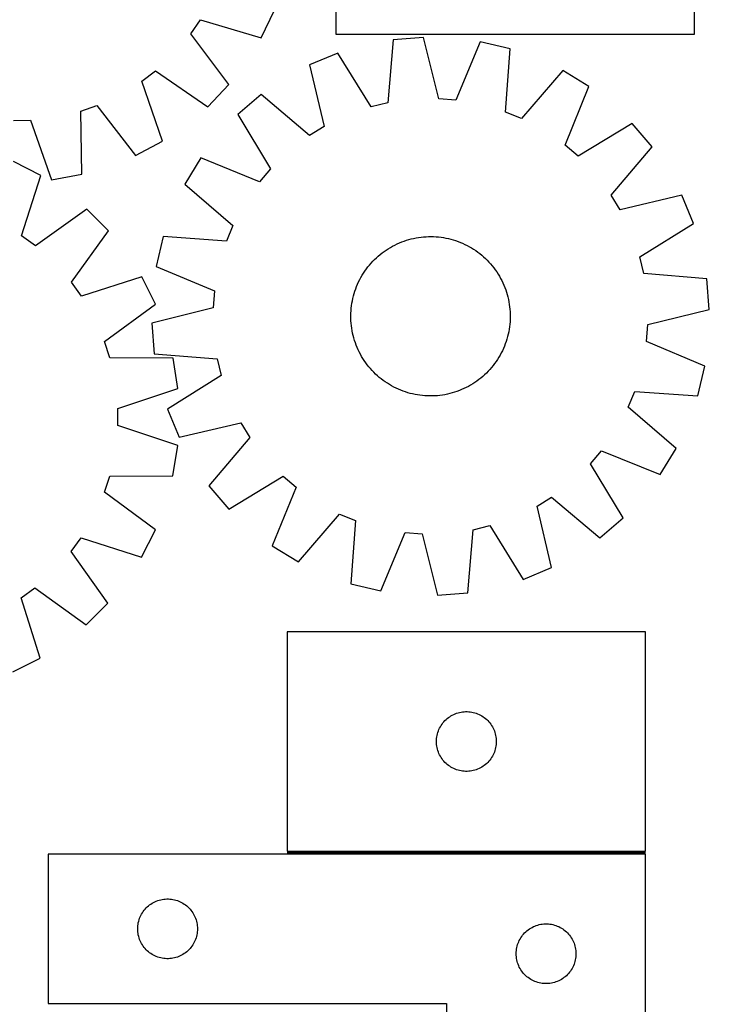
# Model space of a CAD drawing. Header units: millimetres. Extents: x 7 to 1493, y 7 to 2993.
# Tile 12 of 14: x 1147 to 1493, y 2115 to 2609. Entities that reach past the tile are written whole.
import ezdxf

# ---------------------------------------------------------------- set-up
doc = ezdxf.new("R2010")
doc.units = ezdxf.units.MM
doc.layers.add('COMMON', color=5, linetype='CONTINUOUS', true_color=0x0000ff)
doc.layers.add('CUT', color=7, linetype='CONTINUOUS', true_color=0x000000)

msp = doc.modelspace()

# ---------------------------------------------------------------- linework, layer by layer
at = {"layer": 'COMMON'}
msp.add_line((1281.04961, 2191.398696), (1461.04961, 2191.398696), dxfattribs=at)
at = {"layer": 'CUT'}
for p, q in [((1305.602239, 2711.996129), (1305.602239, 2601.996129)), ((1485.602239, 2601.996129), (1485.602239, 2711.996129)), ((1268.116314, 2600.227688), (1274.806215, 2614.08322)), ((1232.763052, 2602.183066), (1237.653199, 2609.226207)), ((1237.653199, 2609.226207), (1268.116314, 2600.227688)), ((1251.839949, 2576.785295), (1232.763052, 2602.183066)), ((1305.602239, 2601.996129), (1485.602239, 2601.996129)), ((1334.260921, 2599.246231), (1331.628366, 2567.591146)), ((1349.598224, 2600.470036), (1334.260921, 2599.246231)), ((1357.217202, 2569.632949), (1349.598224, 2600.470036)), ((1378.051507, 2598.261753), (1365.765838, 2568.969482)), ((1393.016325, 2594.686174), (1378.051507, 2598.261753)), ((1390.73322, 2563.003968), (1393.016325, 2594.686174)), ((1306.517844, 2592.553885), (1292.309379, 2586.650489)), ((1323.293107, 2565.580466), (1306.517844, 2592.553885)), ((1292.309379, 2586.650489), (1299.587629, 2555.73121)), ((1208.177175, 2578.459628), (1215.004431, 2583.646915)), ((1215.004431, 2583.646915), (1241.19588, 2565.675195)), ((1419.394608, 2583.793424), (1398.658433, 2559.731299)), ((1432.522081, 2575.768463), (1419.394608, 2583.793424)), ((1218.47204, 2548.409828), (1208.177175, 2578.459628)), ((1241.19588, 2565.675195), (1251.839949, 2576.785295)), ((1420.560379, 2546.342413), (1432.522081, 2575.768463)), ((1267.992194, 2571.712608), (1256.30339, 2561.707489)), ((1292.281661, 2551.243204), (1267.992194, 2571.712608)), ((1365.765838, 2568.969482), (1357.217202, 2569.632949)), ((1177.463671, 2563.494752), (1185.559737, 2566.318417)), ((1185.559737, 2566.318417), (1204.915718, 2541.132692)), ((1331.628366, 2567.591146), (1323.293107, 2565.580466)), ((1177.96877, 2531.734405), (1177.463671, 2563.494752)), ((1256.30339, 2561.707489), (1272.78, 2534.550609)), ((1398.658433, 2559.731299), (1390.73322, 2563.003968)), ((1143.628992, 2558.753304), (1152.201369, 2558.936947)), ((1152.201369, 2558.936947), (1162.827184, 2529.002572)), ((1299.587629, 2555.73121), (1292.281661, 2551.243204)), ((1454.243274, 2557.257504), (1427.086395, 2540.780894)), ((1464.248394, 2545.568701), (1454.243274, 2557.257504)), ((1204.915718, 2541.132692), (1218.47204, 2548.409828)), ((1427.086395, 2540.780894), (1420.560379, 2546.342413)), ((1443.778989, 2521.279233), (1464.248394, 2545.568701)), ((1237.792431, 2539.986296), (1229.767471, 2526.858822)), ((1267.218482, 2528.024593), (1237.792431, 2539.986296)), ((1157.439841, 2531.102906), (1143.740915, 2538.107902)), ((1272.78, 2534.550609), (1267.218482, 2528.024593)), ((1147.747054, 2500.853532), (1157.439841, 2531.102906)), ((1162.827184, 2529.002572), (1177.96877, 2531.734405)), ((1229.767471, 2526.858822), (1253.829595, 2506.122648)), ((1448.266996, 2513.973265), (1443.778989, 2521.279233)), ((1479.186275, 2521.251515), (1448.266996, 2513.973265)), ((1485.08967, 2507.04305), (1479.186275, 2521.251515)), ((1180.5039, 2514.294724), (1154.676527, 2495.803604)), ((1191.36769, 2503.399375), (1180.5039, 2514.294724)), ((1253.829595, 2506.122648), (1250.556926, 2498.197434)), ((1458.116252, 2490.267787), (1485.08967, 2507.04305)), ((1154.676527, 2495.803604), (1147.747054, 2500.853532)), ((1172.801731, 2477.625747), (1191.36769, 2503.399375)), ((1218.87472, 2500.480539), (1215.299142, 2485.515721)), ((1250.556926, 2498.197434), (1218.87472, 2500.480539)), ((1345.81925, 2499.853885), (1347.058559, 2500.061543)), ((1347.058559, 2500.061543), (1348.303778, 2500.230172)), ((1348.303778, 2500.230172), (1349.55368, 2500.359604)), ((1349.55368, 2500.359604), (1350.80703, 2500.449712)), ((1350.80703, 2500.449712), (1352.062592, 2500.500406)), ((1352.062592, 2500.500406), (1353.319128, 2500.511638)), ((1353.319128, 2500.511638), (1354.575396, 2500.483395)), ((1354.575396, 2500.483395), (1355.830157, 2500.415706)), ((1355.830157, 2500.415706), (1357.082172, 2500.308637)), ((1357.082172, 2500.308637), (1358.330207, 2500.162294)), ((1358.330207, 2500.162294), (1359.573029, 2499.976822)), ((1359.573029, 2499.976822), (1360.809412, 2499.752403)), ((1331.844393, 2494.429993), (1332.920228, 2495.079289)), ((1332.920228, 2495.079289), (1334.015928, 2495.694471)), ((1334.015928, 2495.694471), (1335.13041, 2496.274934)), ((1335.13041, 2496.274934), (1336.262575, 2496.820103)), ((1336.262575, 2496.820103), (1337.411305, 2497.329441)), ((1337.411305, 2497.329441), (1338.575467, 2497.802445)), ((1338.575467, 2497.802445), (1339.753913, 2498.238649)), ((1339.753913, 2498.238649), (1340.945478, 2498.637621)), ((1340.945478, 2498.637621), (1342.148987, 2498.998969)), ((1342.148987, 2498.998969), (1343.363253, 2499.322335)), ((1343.363253, 2499.322335), (1344.587076, 2499.607401)), ((1344.587076, 2499.607401), (1345.81925, 2499.853885)), ((1360.809412, 2499.752403), (1362.038136, 2499.48926)), ((1362.038136, 2499.48926), (1363.257988, 2499.187651)), ((1363.257988, 2499.187651), (1364.467764, 2498.847874)), ((1364.467764, 2498.847874), (1365.666271, 2498.470265)), ((1365.666271, 2498.470265), (1366.852325, 2498.055197)), ((1366.852325, 2498.055197), (1368.024757, 2497.603078)), ((1368.024757, 2497.603078), (1369.182408, 2497.114355)), ((1369.182408, 2497.114355), (1370.324137, 2496.589511)), ((1370.324137, 2496.589511), (1371.448817, 2496.029064)), ((1371.448817, 2496.029064), (1372.555338, 2495.433565)), ((1372.555338, 2495.433565), (1373.642608, 2494.803604)), ((1325.864479, 2489.855998), (1326.799592, 2490.695385)), ((1326.799592, 2490.695385), (1327.76061, 2491.504984)), ((1327.76061, 2491.504984), (1328.746584, 2492.283998)), ((1328.746584, 2492.283998), (1329.75654, 2493.031658)), ((1329.75654, 2493.031658), (1330.789483, 2493.747224)), ((1330.789483, 2493.747224), (1331.844393, 2494.429993)), ((1373.642608, 2494.803604), (1374.709554, 2494.139802)), ((1374.709554, 2494.139802), (1375.755123, 2493.442814)), ((1375.755123, 2493.442814), (1376.778283, 2492.713328)), ((1376.778283, 2492.713328), (1377.778025, 2491.952063)), ((1377.778025, 2491.952063), (1378.753361, 2491.159771)), ((1378.753361, 2491.159771), (1379.703329, 2490.337234)), ((1379.703329, 2490.337234), (1380.626992, 2489.485264)), ((1460.126931, 2481.932529), (1458.116252, 2490.267787)), ((1215.299142, 2485.515721), (1244.591412, 2473.230053)), ((1320.847567, 2484.242498), (1321.608831, 2485.242239)), ((1321.608831, 2485.242239), (1322.401123, 2486.217575)), ((1322.401123, 2486.217575), (1323.22366, 2487.167544)), ((1323.22366, 2487.167544), (1324.07563, 2488.091207)), ((1324.07563, 2488.091207), (1324.956193, 2488.987653)), ((1324.956193, 2488.987653), (1325.864479, 2489.855998)), ((1380.626992, 2489.485264), (1381.523439, 2488.604702)), ((1381.523439, 2488.604702), (1382.391784, 2487.696415)), ((1382.391784, 2487.696415), (1383.23117, 2486.761302)), ((1383.23117, 2486.761302), (1384.04077, 2485.800284)), ((1384.04077, 2485.800284), (1384.819784, 2484.81431)), ((1208.1089, 2480.286658), (1177.831538, 2470.681655)), ((1215.074131, 2466.56747), (1208.1089, 2480.286658)), ((1318.127329, 2480.019553), (1318.75729, 2481.106823)), ((1318.75729, 2481.106823), (1319.421092, 2482.173769)), ((1319.421092, 2482.173769), (1320.11808, 2483.219338)), ((1320.11808, 2483.219338), (1320.847567, 2484.242498)), ((1384.819784, 2484.81431), (1385.567443, 2483.804354)), ((1385.567443, 2483.804354), (1386.28301, 2482.771411)), ((1386.28301, 2482.771411), (1386.965778, 2481.716501)), ((1386.965778, 2481.716501), (1387.615074, 2480.640666)), ((1387.615074, 2480.640666), (1388.230257, 2479.544967)), ((1491.782016, 2479.299973), (1460.126931, 2481.932529)), ((1177.831538, 2470.681655), (1172.801731, 2477.625747)), ((1315.505698, 2474.31654), (1315.957816, 2475.488971)), ((1315.957816, 2475.488971), (1316.446539, 2476.646623)), ((1316.446539, 2476.646623), (1316.971383, 2477.788352)), ((1316.971383, 2477.788352), (1317.531831, 2478.913032)), ((1317.531831, 2478.913032), (1318.127329, 2480.019553)), ((1388.230257, 2479.544967), (1388.810719, 2478.430485)), ((1388.810719, 2478.430485), (1389.355888, 2477.29832)), ((1389.355888, 2477.29832), (1389.865226, 2476.149589)), ((1389.865226, 2476.149589), (1390.338231, 2474.985427)), ((1493.005822, 2463.96267), (1491.782016, 2479.299973)), ((1244.591412, 2473.230053), (1243.927945, 2464.681416)), ((1314.071634, 2469.50235), (1314.373243, 2470.722202)), ((1314.373243, 2470.722202), (1314.71302, 2471.931979)), ((1314.71302, 2471.931979), (1315.090629, 2473.130485)), ((1315.090629, 2473.130485), (1315.505698, 2474.31654)), ((1390.338231, 2474.985427), (1390.774434, 2473.806982)), ((1390.774434, 2473.806982), (1391.173407, 2472.615416)), ((1391.173407, 2472.615416), (1391.534754, 2471.411907)), ((1391.534754, 2471.411907), (1391.858121, 2470.197641)), ((1189.452365, 2447.79249), (1215.074131, 2466.56747)), ((1313.252257, 2464.546387), (1313.3986, 2465.794421)), ((1313.3986, 2465.794421), (1313.584072, 2467.037243)), ((1313.584072, 2467.037243), (1313.808491, 2468.273627)), ((1313.808491, 2468.273627), (1314.071634, 2469.50235)), ((1391.858121, 2470.197641), (1392.143186, 2468.973818)), ((1392.143186, 2468.973818), (1392.38967, 2467.741644)), ((1392.38967, 2467.741644), (1392.597329, 2466.502336)), ((1392.597329, 2466.502336), (1392.765957, 2465.257116)), ((1243.927945, 2464.681416), (1213.090858, 2457.062438)), ((1313.049256, 2460.783342), (1313.077499, 2462.03961)), ((1313.060488, 2459.526807), (1313.049256, 2460.783342)), ((1313.077499, 2462.03961), (1313.145188, 2463.294371)), ((1313.145188, 2463.294371), (1313.252257, 2464.546387)), ((1392.765957, 2465.257116), (1392.895389, 2464.007215)), ((1392.895389, 2464.007215), (1392.985497, 2462.753864)), ((1392.985497, 2462.753864), (1393.036192, 2461.498302)), ((1393.036192, 2461.498302), (1393.047423, 2460.241767)), ((1462.168735, 2456.343692), (1493.005822, 2463.96267)), ((1213.090858, 2457.062438), (1214.314664, 2441.725136)), ((1313.111183, 2458.271245), (1313.060488, 2459.526807)), ((1313.20129, 2457.017894), (1313.111183, 2458.271245)), ((1313.330722, 2455.767992), (1313.20129, 2457.017894)), ((1313.499351, 2454.522773), (1313.330722, 2455.767992)), ((1392.844423, 2456.478722), (1392.69808, 2455.230687)), ((1392.951491, 2457.730738), (1392.844423, 2456.478722)), ((1393.019181, 2458.985499), (1392.951491, 2457.730738)), ((1393.047423, 2460.241767), (1393.019181, 2458.985499)), ((1461.505268, 2447.795056), (1462.168735, 2456.343692)), ((1313.70701, 2453.283465), (1313.499351, 2454.522773)), ((1313.953493, 2452.051291), (1313.70701, 2453.283465)), ((1314.238559, 2450.827467), (1313.953493, 2452.051291)), ((1314.561925, 2449.613202), (1314.238559, 2450.827467)), ((1392.025045, 2451.522758), (1391.723436, 2450.302906)), ((1392.288189, 2452.751482), (1392.025045, 2451.522758)), ((1392.512608, 2453.987865), (1392.288189, 2452.751482)), ((1392.69808, 2455.230687), (1392.512608, 2453.987865)), ((1192.090153, 2439.63397), (1189.452365, 2447.79249)), ((1314.923273, 2448.409692), (1314.561925, 2449.613202)), ((1315.322245, 2447.218127), (1314.923273, 2448.409692)), ((1315.758449, 2446.039682), (1315.322245, 2447.218127)), ((1316.231453, 2444.875519), (1315.758449, 2446.039682)), ((1390.590982, 2446.708569), (1390.138863, 2445.536138)), ((1391.006051, 2447.894623), (1390.590982, 2446.708569)), ((1391.38366, 2449.09313), (1391.006051, 2447.894623)), ((1391.723436, 2450.302906), (1391.38366, 2449.09313)), ((1490.797538, 2435.509387), (1461.505268, 2447.795056)), ((1214.314664, 2441.725136), (1245.969749, 2439.09258)), ((1316.740791, 2443.726789), (1316.231453, 2444.875519)), ((1317.285961, 2442.594624), (1316.740791, 2443.726789)), ((1317.866423, 2441.480142), (1317.285961, 2442.594624)), ((1318.481606, 2440.384443), (1317.866423, 2441.480142)), ((1387.969351, 2441.005556), (1387.33939, 2439.918286)), ((1388.564849, 2442.112077), (1387.969351, 2441.005556)), ((1389.125297, 2443.236757), (1388.564849, 2442.112077)), ((1389.650141, 2444.378486), (1389.125297, 2443.236757)), ((1390.138863, 2445.536138), (1389.650141, 2444.378486)), ((1223.853745, 2439.412651), (1192.090153, 2439.63397)), ((1226.238611, 2424.212554), (1223.853745, 2439.412651)), ((1245.969749, 2439.09258), (1247.980428, 2430.757321)), ((1319.130901, 2439.308607), (1318.481606, 2440.384443)), ((1319.81367, 2438.253698), (1319.130901, 2439.308607)), ((1320.529237, 2437.220755), (1319.81367, 2438.253698)), ((1321.276896, 2436.210798), (1320.529237, 2437.220755)), ((1322.05591, 2435.224825), (1321.276896, 2436.210798)), ((1384.487848, 2435.78287), (1383.695557, 2434.807533)), ((1385.249113, 2436.782611), (1384.487848, 2435.78287)), ((1385.978599, 2437.805771), (1385.249113, 2436.782611)), ((1386.675588, 2438.85134), (1385.978599, 2437.805771)), ((1387.33939, 2439.918286), (1386.675588, 2438.85134)), ((1247.980428, 2430.757321), (1221.007009, 2413.982059)), ((1322.865509, 2434.263807), (1322.05591, 2435.224825)), ((1323.704896, 2433.328693), (1322.865509, 2434.263807)), ((1324.573241, 2432.420407), (1323.704896, 2433.328693)), ((1325.469687, 2431.539844), (1324.573241, 2432.420407)), ((1326.393351, 2430.687874), (1325.469687, 2431.539844)), ((1380.232201, 2431.16911), (1379.297087, 2430.329724)), ((1381.140487, 2432.037455), (1380.232201, 2431.16911)), ((1382.02105, 2432.933902), (1381.140487, 2432.037455)), ((1382.87302, 2433.857565), (1382.02105, 2432.933902)), ((1383.695557, 2434.807533), (1382.87302, 2433.857565)), ((1487.221959, 2420.544569), (1490.797538, 2435.509387)), ((1327.343319, 2429.865337), (1326.393351, 2430.687874)), ((1328.318655, 2429.073046), (1327.343319, 2429.865337)), ((1329.318397, 2428.311781), (1328.318655, 2429.073046)), ((1330.341557, 2427.582295), (1329.318397, 2428.311781)), ((1331.387126, 2426.885307), (1330.341557, 2427.582295)), ((1332.454071, 2426.221504), (1331.387126, 2426.885307)), ((1333.541341, 2425.591543), (1332.454071, 2426.221504)), ((1373.176452, 2425.94582), (1372.080752, 2425.330637)), ((1374.252287, 2426.595116), (1373.176452, 2425.94582)), ((1375.307197, 2427.277884), (1374.252287, 2426.595116)), ((1376.340139, 2427.993451), (1375.307197, 2427.277884)), ((1377.350096, 2428.74111), (1376.340139, 2427.993451)), ((1378.33607, 2429.520124), (1377.350096, 2428.74111)), ((1379.297087, 2430.329724), (1378.33607, 2429.520124)), ((1196.069076, 2414.274048), (1226.238611, 2424.212554)), ((1334.647862, 2424.996045), (1333.541341, 2425.591543)), ((1335.772542, 2424.435597), (1334.647862, 2424.996045)), ((1336.914272, 2423.910753), (1335.772542, 2424.435597)), ((1338.071923, 2423.422031), (1336.914272, 2423.910753)), ((1339.244355, 2422.969912), (1338.071923, 2423.422031)), ((1340.430409, 2422.554843), (1339.244355, 2422.969912)), ((1341.628916, 2422.177234), (1340.430409, 2422.554843)), ((1342.838692, 2421.837458), (1341.628916, 2422.177234)), ((1344.058544, 2421.535849), (1342.838692, 2421.837458)), ((1345.287268, 2421.272705), (1344.058544, 2421.535849)), ((1346.523651, 2421.048287), (1345.287268, 2421.272705)), ((1347.766473, 2420.862814), (1346.523651, 2421.048287)), ((1359.038121, 2420.963565), (1357.792902, 2420.794937)), ((1360.277429, 2421.171224), (1359.038121, 2420.963565)), ((1361.509603, 2421.417708), (1360.277429, 2421.171224)), ((1362.733427, 2421.702773), (1361.509603, 2421.417708)), ((1363.947693, 2422.02614), (1362.733427, 2421.702773)), ((1365.151202, 2422.387487), (1363.947693, 2422.02614)), ((1366.342767, 2422.78646), (1365.151202, 2422.387487)), ((1367.521212, 2423.222663), (1366.342767, 2422.78646)), ((1368.685375, 2423.695668), (1367.521212, 2423.222663)), ((1369.834105, 2424.205006), (1368.685375, 2423.695668)), ((1370.96627, 2424.750175), (1369.834105, 2424.205006)), ((1372.080752, 2425.330637), (1370.96627, 2424.750175)), ((1452.267085, 2414.902461), (1455.539753, 2422.827674)), ((1455.539753, 2422.827674), (1487.221959, 2420.544569)), ((1349.014508, 2420.716472), (1347.766473, 2420.862814)), ((1350.266523, 2420.609403), (1349.014508, 2420.716472)), ((1351.521284, 2420.541714), (1350.266523, 2420.609403)), ((1352.777552, 2420.513471), (1351.521284, 2420.541714)), ((1354.034087, 2420.524702), (1352.777552, 2420.513471)), ((1355.28965, 2420.575397), (1354.034087, 2420.524702)), ((1356.543, 2420.665505), (1355.28965, 2420.575397)), ((1357.792902, 2420.794937), (1356.543, 2420.665505)), ((1196.05664, 2405.699713), (1196.069076, 2414.274048)), ((1221.007009, 2413.982059), (1226.910405, 2399.773594)), ((1476.329209, 2394.166286), (1452.267085, 2414.902461)), ((1226.910405, 2399.773594), (1257.829684, 2407.051844)), ((1257.829684, 2407.051844), (1262.31769, 2399.745876)), ((1226.19722, 2395.673736), (1196.05664, 2405.699713)), ((1262.31769, 2399.745876), (1241.848286, 2375.456408)), ((1223.768274, 2380.48062), (1226.19722, 2395.673736)), ((1433.31668, 2386.474499), (1438.878198, 2393.000515)), ((1438.878198, 2393.000515), (1468.304248, 2381.038813)), ((1468.304248, 2381.038813), (1476.329209, 2394.166286)), ((1449.79329, 2359.31762), (1433.31668, 2386.474499)), ((1189.342731, 2372.200604), (1192.004173, 2380.351438)), ((1192.004173, 2380.351438), (1223.768274, 2380.48062)), ((1251.853406, 2363.767605), (1279.010285, 2380.244214)), ((1279.010285, 2380.244214), (1285.536301, 2374.682696)), ((1214.909929, 2353.351383), (1189.342731, 2372.200604)), ((1241.848286, 2375.456408), (1251.853406, 2363.767605)), ((1285.536301, 2374.682696), (1273.574599, 2345.256646)), ((1406.50905, 2365.293898), (1413.815018, 2369.781905)), ((1413.815018, 2369.781905), (1438.104486, 2349.3125)), ((1413.7873, 2334.374619), (1406.50905, 2365.293898)), ((1286.702072, 2337.231685), (1307.438246, 2361.293809)), ((1307.438246, 2361.293809), (1315.36346, 2358.021141)), ((1315.36346, 2358.021141), (1313.080355, 2326.338935)), ((1438.104486, 2349.3125), (1449.79329, 2359.31762)), ((1207.904933, 2339.652457), (1214.909929, 2353.351383)), ((1328.045173, 2322.763356), (1340.330841, 2352.055626)), ((1340.330841, 2352.055626), (1348.879478, 2351.392159)), ((1371.835758, 2321.778878), (1374.468314, 2353.433963)), ((1374.468314, 2353.433963), (1382.803573, 2355.444642)), ((1382.803573, 2355.444642), (1399.578836, 2328.471224)), ((1172.60563, 2342.415771), (1177.655559, 2349.345244)), ((1177.655559, 2349.345244), (1207.904933, 2339.652457)), ((1348.879478, 2351.392159), (1356.498456, 2320.555073)), ((1191.09675, 2316.588397), (1172.60563, 2342.415771)), ((1273.574599, 2345.256646), (1286.702072, 2337.231685)), ((1399.578836, 2328.471224), (1413.7873, 2334.374619)), ((1147.483682, 2319.26076), (1154.427774, 2324.290566)), ((1154.427774, 2324.290566), (1180.201402, 2305.724607)), ((1313.080355, 2326.338935), (1328.045173, 2322.763356)), ((1157.088685, 2288.983397), (1147.483682, 2319.26076)), ((1356.498456, 2320.555073), (1371.835758, 2321.778878)), ((1180.201402, 2305.724607), (1191.09675, 2316.588397)), ((1461.04961, 2302.148697), (1281.04961, 2302.148697)), ((1281.04961, 2302.148697), (1281.04961, 2192.148697)), ((1461.04961, 2192.148697), (1461.04961, 2302.148697)), ((1143.369497, 2282.018167), (1157.088685, 2288.983397)), ((1360.307327, 2257.617859), (1360.86051, 2258.156977)), ((1360.86051, 2258.156977), (1361.440712, 2258.666903)), ((1361.440712, 2258.666903), (1362.046396, 2259.146285)), ((1362.046396, 2259.146285), (1362.675954, 2259.593852)), ((1362.675954, 2259.593852), (1363.327718, 2260.008416)), ((1363.327718, 2260.008416), (1363.999959, 2260.388879)), ((1363.999959, 2260.388879), (1364.690894, 2260.734231)), ((1364.690894, 2260.734231), (1365.398692, 2261.043556)), ((1365.398692, 2261.043556), (1366.121474, 2261.316035)), ((1366.121474, 2261.316035), (1366.857325, 2261.550945)), ((1366.857325, 2261.550945), (1367.604294, 2261.747662)), ((1367.604294, 2261.747662), (1368.360399, 2261.905666)), ((1368.360399, 2261.905666), (1369.123635, 2262.024537)), ((1369.123635, 2262.024537), (1369.891978, 2262.10396)), ((1369.891978, 2262.10396), (1370.663391, 2262.143724)), ((1370.663391, 2262.143724), (1371.435829, 2262.143724)), ((1371.435829, 2262.143724), (1372.207242, 2262.10396)), ((1372.207242, 2262.10396), (1372.975585, 2262.024537)), ((1372.975585, 2262.024537), (1373.738821, 2261.905666)), ((1373.738821, 2261.905666), (1374.494926, 2261.747662)), ((1374.494926, 2261.747662), (1375.241895, 2261.550945)), ((1375.241895, 2261.550945), (1375.977746, 2261.316035)), ((1375.977746, 2261.316035), (1376.700528, 2261.043556)), ((1376.700528, 2261.043556), (1377.408326, 2260.734231)), ((1377.408326, 2260.734231), (1378.099261, 2260.388879)), ((1378.099261, 2260.388879), (1378.771502, 2260.008416)), ((1378.771502, 2260.008416), (1379.423266, 2259.593852)), ((1379.423266, 2259.593852), (1380.052824, 2259.146285)), ((1380.052824, 2259.146285), (1380.658508, 2258.666903)), ((1380.658508, 2258.666903), (1381.23871, 2258.156977)), ((1381.23871, 2258.156977), (1381.791893, 2257.617859)), ((1357.013858, 2252.439978), (1357.304856, 2253.155505)), ((1357.304856, 2253.155505), (1357.632304, 2253.855104)), ((1357.632304, 2253.855104), (1357.995331, 2254.536918)), ((1357.995331, 2254.536918), (1358.392977, 2255.19914)), ((1358.392977, 2255.19914), (1358.824185, 2255.840013)), ((1358.824185, 2255.840013), (1359.287813, 2256.457839)), ((1359.287813, 2256.457839), (1359.782631, 2257.050978)), ((1359.782631, 2257.050978), (1360.307327, 2257.617859)), ((1381.791893, 2257.617859), (1382.316589, 2257.050978)), ((1382.316589, 2257.050978), (1382.811407, 2256.457839)), ((1382.811407, 2256.457839), (1383.275035, 2255.840013)), ((1383.275035, 2255.840013), (1383.706243, 2255.19914)), ((1383.706243, 2255.19914), (1384.103889, 2254.536918)), ((1384.103889, 2254.536918), (1384.466916, 2253.855104)), ((1384.466916, 2253.855104), (1384.794364, 2253.155505)), ((1384.794364, 2253.155505), (1385.085362, 2252.439978)), ((1356.069499, 2247.920878), (1356.129112, 2248.691012)), ((1356.129112, 2248.691012), (1356.228292, 2249.457055)), ((1356.228292, 2249.457055), (1356.366775, 2250.216978)), ((1356.366775, 2250.216978), (1356.544194, 2250.968763)), ((1356.544194, 2250.968763), (1356.760079, 2251.710419)), ((1356.760079, 2251.710419), (1357.013858, 2252.439978)), ((1385.085362, 2252.439978), (1385.339141, 2251.710419)), ((1385.339141, 2251.710419), (1385.555026, 2250.968763)), ((1385.555026, 2250.968763), (1385.732445, 2250.216978)), ((1385.732445, 2250.216978), (1385.870928, 2249.457055)), ((1385.870928, 2249.457055), (1385.970108, 2248.691012)), ((1385.970108, 2248.691012), (1386.029721, 2247.920878)), ((1356.04961, 2247.148697), (1356.069499, 2247.920878)), ((1356.069499, 2246.376515), (1356.04961, 2247.148697)), ((1356.129112, 2245.606382), (1356.069499, 2246.376515)), ((1356.228292, 2244.840338), (1356.129112, 2245.606382)), ((1356.366775, 2244.080416), (1356.228292, 2244.840338)), ((1356.544194, 2243.32863), (1356.366775, 2244.080416)), ((1356.760079, 2242.586974), (1356.544194, 2243.32863)), ((1385.555026, 2243.32863), (1385.339141, 2242.586974)), ((1385.732445, 2244.080416), (1385.555026, 2243.32863)), ((1385.870928, 2244.840338), (1385.732445, 2244.080416)), ((1385.970108, 2245.606382), (1385.870928, 2244.840338)), ((1386.029721, 2246.376515), (1385.970108, 2245.606382)), ((1386.029721, 2247.920878), (1386.04961, 2247.148697)), ((1386.04961, 2247.148697), (1386.029721, 2246.376515)), ((1357.013858, 2241.857415), (1356.760079, 2242.586974)), ((1357.304856, 2241.141888), (1357.013858, 2241.857415)), ((1357.632304, 2240.44229), (1357.304856, 2241.141888)), ((1357.995331, 2239.760476), (1357.632304, 2240.44229)), ((1358.392977, 2239.098254), (1357.995331, 2239.760476)), ((1358.824185, 2238.45738), (1358.392977, 2239.098254)), ((1359.287813, 2237.839554), (1358.824185, 2238.45738)), ((1383.275035, 2238.45738), (1382.811407, 2237.839554)), ((1383.706243, 2239.098254), (1383.275035, 2238.45738)), ((1384.103889, 2239.760476), (1383.706243, 2239.098254)), ((1384.466916, 2240.44229), (1384.103889, 2239.760476)), ((1384.794364, 2241.141888), (1384.466916, 2240.44229)), ((1385.085362, 2241.857415), (1384.794364, 2241.141888)), ((1385.339141, 2242.586974), (1385.085362, 2241.857415)), ((1359.782631, 2237.246415), (1359.287813, 2237.839554)), ((1360.307327, 2236.679534), (1359.782631, 2237.246415)), ((1360.86051, 2236.140416), (1360.307327, 2236.679534)), ((1361.440712, 2235.63049), (1360.86051, 2236.140416)), ((1362.046396, 2235.151108), (1361.440712, 2235.63049)), ((1362.675954, 2234.703541), (1362.046396, 2235.151108)), ((1363.327718, 2234.288977), (1362.675954, 2234.703541)), ((1363.999959, 2233.908515), (1363.327718, 2234.288977)), ((1364.690894, 2233.563163), (1363.999959, 2233.908515)), ((1365.398692, 2233.253837), (1364.690894, 2233.563163)), ((1366.121474, 2232.981358), (1365.398692, 2233.253837)), ((1376.700528, 2233.253837), (1375.977746, 2232.981358)), ((1377.408326, 2233.563163), (1376.700528, 2233.253837)), ((1378.099261, 2233.908515), (1377.408326, 2233.563163)), ((1378.771502, 2234.288977), (1378.099261, 2233.908515)), ((1379.423266, 2234.703541), (1378.771502, 2234.288977)), ((1380.052824, 2235.151108), (1379.423266, 2234.703541)), ((1380.658508, 2235.63049), (1380.052824, 2235.151108)), ((1381.23871, 2236.140416), (1380.658508, 2235.63049)), ((1381.791893, 2236.679534), (1381.23871, 2236.140416)), ((1382.316589, 2237.246415), (1381.791893, 2236.679534)), ((1382.811407, 2237.839554), (1382.316589, 2237.246415)), ((1366.857325, 2232.746449), (1366.121474, 2232.981358)), ((1367.604294, 2232.549731), (1366.857325, 2232.746449)), ((1368.360399, 2232.391727), (1367.604294, 2232.549731)), ((1369.123635, 2232.272857), (1368.360399, 2232.391727)), ((1369.891978, 2232.193434), (1369.123635, 2232.272857)), ((1370.663391, 2232.15367), (1369.891978, 2232.193434)), ((1371.435829, 2232.15367), (1370.663391, 2232.15367)), ((1372.207242, 2232.193434), (1371.435829, 2232.15367)), ((1372.975585, 2232.272857), (1372.207242, 2232.193434)), ((1373.738821, 2232.391727), (1372.975585, 2232.272857)), ((1374.494926, 2232.549731), (1373.738821, 2232.391727)), ((1375.241895, 2232.746449), (1374.494926, 2232.549731)), ((1375.977746, 2232.981358), (1375.241895, 2232.746449)), ((1461.04961, 2190.648696), (1161.04961, 2190.648696)), ((1161.04961, 2190.648696), (1161.04961, 2115.648696)), ((1281.04961, 2192.148697), (1461.04961, 2192.148697)), ((1461.04961, 1940.648696), (1461.04961, 2190.648696)), ((1210.307327, 2163.617858), (1210.86051, 2164.156976)), ((1210.86051, 2164.156976), (1211.440712, 2164.666902)), ((1211.440712, 2164.666902), (1212.046396, 2165.146284)), ((1212.046396, 2165.146284), (1212.675954, 2165.593851)), ((1212.675954, 2165.593851), (1213.327718, 2166.008415)), ((1213.327718, 2166.008415), (1213.999959, 2166.388878)), ((1213.999959, 2166.388878), (1214.690894, 2166.73423)), ((1214.690894, 2166.73423), (1215.398692, 2167.043555)), ((1215.398692, 2167.043555), (1216.121474, 2167.316034)), ((1216.121474, 2167.316034), (1216.857325, 2167.550944)), ((1216.857325, 2167.550944), (1217.604294, 2167.747661)), ((1217.604294, 2167.747661), (1218.360399, 2167.905665)), ((1218.360399, 2167.905665), (1219.123635, 2168.024536)), ((1219.123635, 2168.024536), (1219.891978, 2168.103959)), ((1219.891978, 2168.103959), (1220.663391, 2168.143723)), ((1220.663391, 2168.143723), (1221.435829, 2168.143723)), ((1221.435829, 2168.143723), (1222.207242, 2168.103959)), ((1222.207242, 2168.103959), (1222.975585, 2168.024536)), ((1222.975585, 2168.024536), (1223.738821, 2167.905665)), ((1223.738821, 2167.905665), (1224.494926, 2167.747661)), ((1224.494926, 2167.747661), (1225.241895, 2167.550944)), ((1225.241895, 2167.550944), (1225.977746, 2167.316034)), ((1225.977746, 2167.316034), (1226.700528, 2167.043555)), ((1226.700528, 2167.043555), (1227.408326, 2166.73423)), ((1227.408326, 2166.73423), (1228.099261, 2166.388878)), ((1228.099261, 2166.388878), (1228.771502, 2166.008415)), ((1228.771502, 2166.008415), (1229.423266, 2165.593851)), ((1229.423266, 2165.593851), (1230.052824, 2165.146284)), ((1230.052824, 2165.146284), (1230.658508, 2164.666902)), ((1230.658508, 2164.666902), (1231.23871, 2164.156976)), ((1231.23871, 2164.156976), (1231.791893, 2163.617858)), ((1207.013858, 2158.439977), (1207.304856, 2159.155504)), ((1207.304856, 2159.155504), (1207.632304, 2159.855103)), ((1207.632304, 2159.855103), (1207.995331, 2160.536917)), ((1207.995331, 2160.536917), (1208.392977, 2161.199139)), ((1208.392977, 2161.199139), (1208.824185, 2161.840012)), ((1208.824185, 2161.840012), (1209.287813, 2162.457838)), ((1209.287813, 2162.457838), (1209.782631, 2163.050977)), ((1209.782631, 2163.050977), (1210.307327, 2163.617858)), ((1231.791893, 2163.617858), (1232.316589, 2163.050977)), ((1232.316589, 2163.050977), (1232.811407, 2162.457838)), ((1232.811407, 2162.457838), (1233.275035, 2161.840012)), ((1233.275035, 2161.840012), (1233.706243, 2161.199139)), ((1233.706243, 2161.199139), (1234.103889, 2160.536917)), ((1234.103889, 2160.536917), (1234.466916, 2159.855103)), ((1234.466916, 2159.855103), (1234.794364, 2159.155504)), ((1234.794364, 2159.155504), (1235.085362, 2158.439977)), ((1206.069499, 2153.920877), (1206.129112, 2154.691011)), ((1206.129112, 2154.691011), (1206.228292, 2155.457054)), ((1206.228292, 2155.457054), (1206.366775, 2156.216977)), ((1206.366775, 2156.216977), (1206.544194, 2156.968762)), ((1206.544194, 2156.968762), (1206.760079, 2157.710418)), ((1206.760079, 2157.710418), (1207.013858, 2158.439977)), ((1235.085362, 2158.439977), (1235.339141, 2157.710418)), ((1235.339141, 2157.710418), (1235.555026, 2156.968762)), ((1235.555026, 2156.968762), (1235.732445, 2156.216977)), ((1235.732445, 2156.216977), (1235.870928, 2155.457054)), ((1235.870928, 2155.457054), (1235.970108, 2154.691011)), ((1235.970108, 2154.691011), (1236.029721, 2153.920877)), ((1403.999959, 2153.888878), (1404.690894, 2154.23423)), ((1404.690894, 2154.23423), (1405.398692, 2154.543555)), ((1405.398692, 2154.543555), (1406.121474, 2154.816034)), ((1406.121474, 2154.816034), (1406.857325, 2155.050944)), ((1406.857325, 2155.050944), (1407.604294, 2155.247661)), ((1407.604294, 2155.247661), (1408.360399, 2155.405665)), ((1408.360399, 2155.405665), (1409.123635, 2155.524536)), ((1409.123635, 2155.524536), (1409.891978, 2155.603959)), ((1409.891978, 2155.603959), (1410.663391, 2155.643723)), ((1410.663391, 2155.643723), (1411.435829, 2155.643723)), ((1411.435829, 2155.643723), (1412.207242, 2155.603959)), ((1412.207242, 2155.603959), (1412.975585, 2155.524536)), ((1412.975585, 2155.524536), (1413.738821, 2155.405665)), ((1413.738821, 2155.405665), (1414.494926, 2155.247661)), ((1414.494926, 2155.247661), (1415.241895, 2155.050944)), ((1415.241895, 2155.050944), (1415.977746, 2154.816034)), ((1415.977746, 2154.816034), (1416.700528, 2154.543555)), ((1416.700528, 2154.543555), (1417.408326, 2154.23423)), ((1417.408326, 2154.23423), (1418.099261, 2153.888878)), ((1206.04961, 2153.148696), (1206.069499, 2153.920877)), ((1206.069499, 2152.376514), (1206.04961, 2153.148696)), ((1206.129112, 2151.606381), (1206.069499, 2152.376514)), ((1206.228292, 2150.840337), (1206.129112, 2151.606381)), ((1206.366775, 2150.080415), (1206.228292, 2150.840337)), ((1206.544194, 2149.328629), (1206.366775, 2150.080415)), ((1206.760079, 2148.586973), (1206.544194, 2149.328629)), ((1235.555026, 2149.328629), (1235.339141, 2148.586973)), ((1235.732445, 2150.080415), (1235.555026, 2149.328629)), ((1235.870928, 2150.840337), (1235.732445, 2150.080415)), ((1235.970108, 2151.606381), (1235.870928, 2150.840337)), ((1236.029721, 2152.376514), (1235.970108, 2151.606381)), ((1236.029721, 2153.920877), (1236.04961, 2153.148696)), ((1236.04961, 2153.148696), (1236.029721, 2152.376514)), ((1398.392977, 2148.699139), (1398.824185, 2149.340012)), ((1398.824185, 2149.340012), (1399.287813, 2149.957838)), ((1399.287813, 2149.957838), (1399.782631, 2150.550977)), ((1399.782631, 2150.550977), (1400.307327, 2151.117858)), ((1400.307327, 2151.117858), (1400.86051, 2151.656976)), ((1400.86051, 2151.656976), (1401.440712, 2152.166902)), ((1401.440712, 2152.166902), (1402.046396, 2152.646284)), ((1402.046396, 2152.646284), (1402.675954, 2153.093851)), ((1402.675954, 2153.093851), (1403.327718, 2153.508415)), ((1403.327718, 2153.508415), (1403.999959, 2153.888878)), ((1418.099261, 2153.888878), (1418.771502, 2153.508415)), ((1418.771502, 2153.508415), (1419.423266, 2153.093851)), ((1419.423266, 2153.093851), (1420.052824, 2152.646284)), ((1420.052824, 2152.646284), (1420.658508, 2152.166902)), ((1420.658508, 2152.166902), (1421.23871, 2151.656976)), ((1421.23871, 2151.656976), (1421.791893, 2151.117858)), ((1421.791893, 2151.117858), (1422.316589, 2150.550977)), ((1422.316589, 2150.550977), (1422.811407, 2149.957838)), ((1422.811407, 2149.957838), (1423.275035, 2149.340012)), ((1423.275035, 2149.340012), (1423.706243, 2148.699139)), ((1207.013858, 2147.857414), (1206.760079, 2148.586973)), ((1207.304856, 2147.141887), (1207.013858, 2147.857414)), ((1207.632304, 2146.442289), (1207.304856, 2147.141887)), ((1207.995331, 2145.760475), (1207.632304, 2146.442289)), ((1208.392977, 2145.098253), (1207.995331, 2145.760475)), ((1208.824185, 2144.457379), (1208.392977, 2145.098253)), ((1209.287813, 2143.839553), (1208.824185, 2144.457379)), ((1233.275035, 2144.457379), (1232.811407, 2143.839553)), ((1233.706243, 2145.098253), (1233.275035, 2144.457379)), ((1234.103889, 2145.760475), (1233.706243, 2145.098253)), ((1234.466916, 2146.442289), (1234.103889, 2145.760475)), ((1234.794364, 2147.141887), (1234.466916, 2146.442289)), ((1235.085362, 2147.857414), (1234.794364, 2147.141887)), ((1235.339141, 2148.586973), (1235.085362, 2147.857414)), ((1396.366775, 2143.716977), (1396.544194, 2144.468762)), ((1396.544194, 2144.468762), (1396.760079, 2145.210418)), ((1396.760079, 2145.210418), (1397.013858, 2145.939977)), ((1397.013858, 2145.939977), (1397.304856, 2146.655504)), ((1397.304856, 2146.655504), (1397.632304, 2147.355103)), ((1397.632304, 2147.355103), (1397.995331, 2148.036917)), ((1397.995331, 2148.036917), (1398.392977, 2148.699139)), ((1423.706243, 2148.699139), (1424.103889, 2148.036917)), ((1424.103889, 2148.036917), (1424.466916, 2147.355103)), ((1424.466916, 2147.355103), (1424.794364, 2146.655504)), ((1424.794364, 2146.655504), (1425.085362, 2145.939977)), ((1425.085362, 2145.939977), (1425.339141, 2145.210418)), ((1425.339141, 2145.210418), (1425.555026, 2144.468762)), ((1425.555026, 2144.468762), (1425.732445, 2143.716977)), ((1209.782631, 2143.246414), (1209.287813, 2143.839553)), ((1210.307327, 2142.679533), (1209.782631, 2143.246414)), ((1210.86051, 2142.140415), (1210.307327, 2142.679533)), ((1211.440712, 2141.630489), (1210.86051, 2142.140415)), ((1212.046396, 2141.151107), (1211.440712, 2141.630489)), ((1212.675954, 2140.70354), (1212.046396, 2141.151107)), ((1213.327718, 2140.288976), (1212.675954, 2140.70354)), ((1213.999959, 2139.908514), (1213.327718, 2140.288976)), ((1214.690894, 2139.563162), (1213.999959, 2139.908514)), ((1215.398692, 2139.253836), (1214.690894, 2139.563162)), ((1227.408326, 2139.563162), (1226.700528, 2139.253836)), ((1228.099261, 2139.908514), (1227.408326, 2139.563162)), ((1228.771502, 2140.288976), (1228.099261, 2139.908514)), ((1229.423266, 2140.70354), (1228.771502, 2140.288976)), ((1230.052824, 2141.151107), (1229.423266, 2140.70354)), ((1230.658508, 2141.630489), (1230.052824, 2141.151107)), ((1231.23871, 2142.140415), (1230.658508, 2141.630489)), ((1231.791893, 2142.679533), (1231.23871, 2142.140415)), ((1232.316589, 2143.246414), (1231.791893, 2142.679533)), ((1232.811407, 2143.839553), (1232.316589, 2143.246414)), ((1396.04961, 2140.648696), (1396.069499, 2141.420877)), ((1396.069499, 2139.876514), (1396.04961, 2140.648696)), ((1396.069499, 2141.420877), (1396.129112, 2142.191011)), ((1396.129112, 2139.106381), (1396.069499, 2139.876514)), ((1396.129112, 2142.191011), (1396.228292, 2142.957054)), ((1396.228292, 2142.957054), (1396.366775, 2143.716977)), ((1425.732445, 2143.716977), (1425.870928, 2142.957054)), ((1425.870928, 2142.957054), (1425.970108, 2142.191011)), ((1425.970108, 2142.191011), (1426.029721, 2141.420877)), ((1426.029721, 2139.876514), (1425.970108, 2139.106381)), ((1426.029721, 2141.420877), (1426.04961, 2140.648696)), ((1426.04961, 2140.648696), (1426.029721, 2139.876514)), ((1216.121474, 2138.981357), (1215.398692, 2139.253836)), ((1216.857325, 2138.746448), (1216.121474, 2138.981357)), ((1217.604294, 2138.54973), (1216.857325, 2138.746448)), ((1218.360399, 2138.391726), (1217.604294, 2138.54973)), ((1219.123635, 2138.272856), (1218.360399, 2138.391726)), ((1219.891978, 2138.193433), (1219.123635, 2138.272856)), ((1220.663391, 2138.153669), (1219.891978, 2138.193433)), ((1221.435829, 2138.153669), (1220.663391, 2138.153669)), ((1222.207242, 2138.193433), (1221.435829, 2138.153669)), ((1222.975585, 2138.272856), (1222.207242, 2138.193433)), ((1223.738821, 2138.391726), (1222.975585, 2138.272856)), ((1224.494926, 2138.54973), (1223.738821, 2138.391726)), ((1225.241895, 2138.746448), (1224.494926, 2138.54973)), ((1225.977746, 2138.981357), (1225.241895, 2138.746448)), ((1226.700528, 2139.253836), (1225.977746, 2138.981357)), ((1396.228292, 2138.340337), (1396.129112, 2139.106381)), ((1396.366775, 2137.580415), (1396.228292, 2138.340337)), ((1396.544194, 2136.828629), (1396.366775, 2137.580415)), ((1396.760079, 2136.086973), (1396.544194, 2136.828629)), ((1397.013858, 2135.357414), (1396.760079, 2136.086973)), ((1397.304856, 2134.641887), (1397.013858, 2135.357414)), ((1397.632304, 2133.942289), (1397.304856, 2134.641887)), ((1424.794364, 2134.641887), (1424.466916, 2133.942289)), ((1425.085362, 2135.357414), (1424.794364, 2134.641887)), ((1425.339141, 2136.086973), (1425.085362, 2135.357414)), ((1425.555026, 2136.828629), (1425.339141, 2136.086973)), ((1425.732445, 2137.580415), (1425.555026, 2136.828629)), ((1425.870928, 2138.340337), (1425.732445, 2137.580415)), ((1425.970108, 2139.106381), (1425.870928, 2138.340337)), ((1397.995331, 2133.260475), (1397.632304, 2133.942289)), ((1398.392977, 2132.598253), (1397.995331, 2133.260475)), ((1398.824185, 2131.957379), (1398.392977, 2132.598253)), ((1399.287813, 2131.339553), (1398.824185, 2131.957379)), ((1399.782631, 2130.746414), (1399.287813, 2131.339553)), ((1400.307327, 2130.179533), (1399.782631, 2130.746414)), ((1400.86051, 2129.640415), (1400.307327, 2130.179533)), ((1401.440712, 2129.130489), (1400.86051, 2129.640415)), ((1421.23871, 2129.640415), (1420.658508, 2129.130489)), ((1421.791893, 2130.179533), (1421.23871, 2129.640415)), ((1422.316589, 2130.746414), (1421.791893, 2130.179533)), ((1422.811407, 2131.339553), (1422.316589, 2130.746414)), ((1423.275035, 2131.957379), (1422.811407, 2131.339553)), ((1423.706243, 2132.598253), (1423.275035, 2131.957379)), ((1424.103889, 2133.260475), (1423.706243, 2132.598253)), ((1424.466916, 2133.942289), (1424.103889, 2133.260475)), ((1402.046396, 2128.651107), (1401.440712, 2129.130489)), ((1402.675954, 2128.20354), (1402.046396, 2128.651107)), ((1403.327718, 2127.788976), (1402.675954, 2128.20354)), ((1403.999959, 2127.408514), (1403.327718, 2127.788976)), ((1404.690894, 2127.063162), (1403.999959, 2127.408514)), ((1405.398692, 2126.753836), (1404.690894, 2127.063162)), ((1406.121474, 2126.481357), (1405.398692, 2126.753836)), ((1406.857325, 2126.246448), (1406.121474, 2126.481357)), ((1407.604294, 2126.04973), (1406.857325, 2126.246448)), ((1408.360399, 2125.891726), (1407.604294, 2126.04973)), ((1409.123635, 2125.772856), (1408.360399, 2125.891726)), ((1409.891978, 2125.693433), (1409.123635, 2125.772856)), ((1410.663391, 2125.653669), (1409.891978, 2125.693433)), ((1411.435829, 2125.653669), (1410.663391, 2125.653669)), ((1412.207242, 2125.693433), (1411.435829, 2125.653669)), ((1412.975585, 2125.772856), (1412.207242, 2125.693433)), ((1413.738821, 2125.891726), (1412.975585, 2125.772856)), ((1414.494926, 2126.04973), (1413.738821, 2125.891726)), ((1415.241895, 2126.246448), (1414.494926, 2126.04973)), ((1415.977746, 2126.481357), (1415.241895, 2126.246448)), ((1416.700528, 2126.753836), (1415.977746, 2126.481357)), ((1417.408326, 2127.063162), (1416.700528, 2126.753836)), ((1418.099261, 2127.408514), (1417.408326, 2127.063162)), ((1418.771502, 2127.788976), (1418.099261, 2127.408514)), ((1419.423266, 2128.20354), (1418.771502, 2127.788976)), ((1420.052824, 2128.651107), (1419.423266, 2128.20354)), ((1420.658508, 2129.130489), (1420.052824, 2128.651107)), ((1161.04961, 2115.648696), (1361.04961, 2115.648696)), ((1361.04961, 2115.648696), (1361.04961, 1940.648696))]:
    msp.add_line(p, q, dxfattribs=at)

doc.saveas('drawing.dxf')
